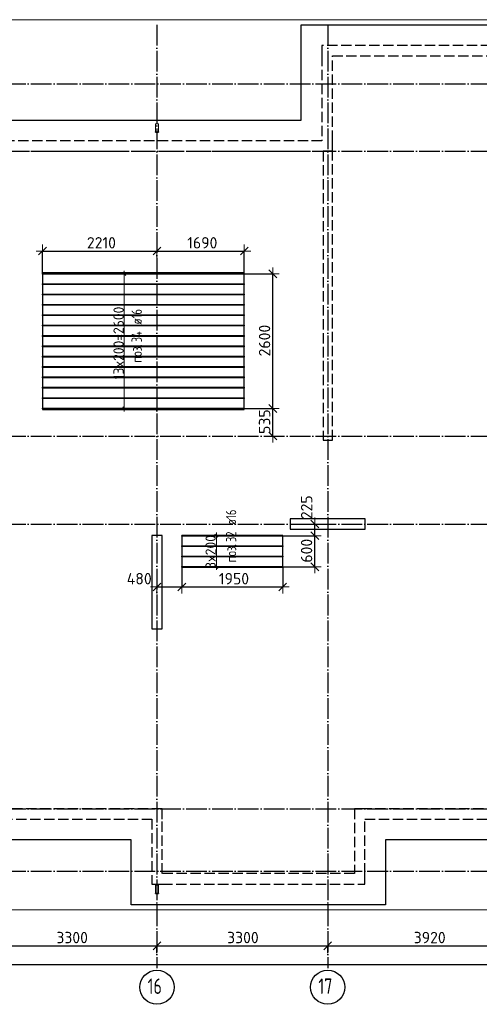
# Model space of a CAD drawing. Header units: millimetres. Extents: x 13527 to 139154, y -122592 to 61893.
# Tile 10 of 130: x 96987 to 105871, y -92573 to -73560. Entities that reach past the tile are written whole.
import ezdxf

# ---------------------------------------------------------------- set-up
doc = ezdxf.new("R2010")
doc.units = ezdxf.units.MM
doc.header["$PDMODE"] = 65
for name, pattern in [('______11', [500, 400, -50, 0, -50]), ('______2', [270, 200, -70]), ('______5', [1100, 800, -100, 100, -100])]:
    doc.linetypes.add(name, pattern=pattern)
for name, color, linetype, lineweight in [('Standard', 7, 'Continuous', 25), ('Колонна (1)', 7, 'Continuous', 35), ('Колонна (2)', 7, 'Continuous', 35), ('Размерная линия_ общее', 7, 'Continuous', 13), ('Стальная конструкция_ общее', 7, 'Continuous', 25), ('Стена_ общее', 7, 'Continuous', 35), ('Фундамент_ общее', 7, 'Continuous', 35)]:
    doc.layers.add(name, color=color, linetype=linetype, lineweight=lineweight)
doc.layers.add('Арм.стержн.Доп. Арм верхн.зоны Х', color=7, linetype='Continuous', lineweight=35, true_color=0x8c8cff)
doc.layers.add('Осевая линия_ общее', color=7, linetype='______5', lineweight=13, true_color=0xa0a0a0)
doc.styles.add('ISOCPEUR', font='isocpeur.ttf')
doc.dimstyles.new('DIMSTYLE_16', dxfattribs={"dimtxt": 220, "dimasz": 250, "dimexe": 0, "dimexo": 0, "dimgap": 110, "dimtad": 2, "dimdec": 0, "dimrnd": 1, "dimzin": 12, "dimdsep": 46, "dimtxsty": 'ISOCPEUR', "dimblk1": 'ALL_ML_STRICH', "dimblk2": 'ALL_ML_STRICH', "dimsah": 1, "dimcen": 0, "dimclrd": 7, "dimclre": 256, "dimclrt": 7, "dimadec": 0, "dimazin": 0, "dimtfac": 1, "dimtdec": 0, "dimtix": 1, "dimtmove": 2, "dimatfit": 3, "dimfxl": 0, "dimtzin": 0, "dimlwd": 0, "dimlwe": -3, "dimarcsym": 0})
doc.dimstyles.new('DIMSTYLE_3', dxfattribs={"dimtxt": 220, "dimasz": 250, "dimexe": 0, "dimexo": 0, "dimgap": 110, "dimtad": 2, "dimdec": 0, "dimrnd": 5, "dimzin": 12, "dimdsep": 46, "dimtxsty": 'ISOCPEUR', "dimblk1": 'ALL_ML_STRICH', "dimblk2": 'ALL_ML_STRICH', "dimsah": 1, "dimcen": 0, "dimclrd": 7, "dimclre": 256, "dimclrt": 7, "dimadec": 0, "dimazin": 0, "dimtfac": 1, "dimtdec": 0, "dimtix": 1, "dimtmove": 2, "dimatfit": 3, "dimfxl": 0, "dimtvp": 1.2, "dimtzin": 0, "dimlwd": 0, "dimlwe": -3, "dimarcsym": 0})
doc.dimstyles.new('DIMSTYLE_5', dxfattribs={"dimtxt": 220, "dimasz": 250, "dimexe": 0, "dimexo": 0, "dimgap": 110, "dimtad": 2, "dimdec": 0, "dimrnd": 5, "dimzin": 12, "dimdsep": 46, "dimtxsty": 'ISOCPEUR', "dimblk1": 'ALL_ML_STRICH', "dimblk2": 'ALL_ML_STRICH', "dimsah": 1, "dimcen": 0, "dimclrd": 7, "dimclre": 256, "dimclrt": 7, "dimadec": 0, "dimazin": 0, "dimtfac": 1, "dimtdec": 0, "dimtix": 1, "dimtmove": 2, "dimatfit": 3, "dimfxl": 0, "dimtzin": 0, "dimlwd": 0, "dimlwe": -3, "dimarcsym": 0})

# ---------------------------------------------------------------- blocks, each defined once
blk = doc.blocks.new('СЛОЖНЫЙ_ОБЪЕКТ_4')
at = {"layer": 'Колонна (1)', "color": 9, "lineweight": -3, "true_color": 0xc7c7c7, "transparency": 33554687}
for p, q in [((99540, -83520), (99540, -85320)), ((99740, -83520), (99540, -83520)), ((99740, -85320), (99740, -83520)), ((99540, -85320), (99740, -85320))]:
    blk.add_line(p, q, dxfattribs=at)
at = {"layer": 'Колонна (2)', "color": 9, "lineweight": -3, "true_color": 0xc7c7c7, "transparency": 33554687}
for p, q in [((102215, -83200), (102215, -83400)), ((103665, -83200), (102215, -83200)), ((103665, -83400), (103665, -83200)), ((102215, -83400), (103665, -83400))]:
    blk.add_line(p, q, dxfattribs=at)
at = {"layer": 'Стена_ общее', "color": 9, "linetype": '______2', "lineweight": -3, "true_color": 0xc7c7c7, "transparency": 33554687}
for p, q in [((102830, -74060), (102830, -74260)), ((110690, -74060), (102830, -74060)), ((102830, -74260), (102830, -75900)), ((103030, -74260), (110690, -74260)), ((103030, -75900), (103030, -74260)), ((102830, -75900), (89850, -75900)), ((103030, -76100), (103030, -75900)), ((96440, -76100), (102850, -76100)), ((102850, -76100), (102850, -81680)), ((103030, -76100), (102850, -76100)), ((103030, -81680), (103030, -76100)), ((102850, -81680), (103030, -81680)), ((99740, -88800), (96440, -88800)), ((99740, -89000), (99740, -88800)), ((103460, -88800), (103460, -90050)), ((103660, -88800), (103460, -88800)), ((106760, -88800), (103660, -88800)), ((93140, -89000), (99540, -89000)), ((99540, -89000), (99540, -90250)), ((99740, -90050), (99740, -89000)), ((103660, -90050), (103660, -89000)), ((103660, -89000), (110060, -89000)), ((103460, -90050), (99740, -90050)), ((103660, -90250), (103660, -90050)), ((99540, -90250), (99740, -90250)), ((99740, -90250), (103660, -90250))]:
    blk.add_line(p, q, dxfattribs=at)
blk = doc.blocks.new('ALL_ML_STRICH')
at = {"color": 0, "linetype": 'ByBlock', "lineweight": -2}
for p, q in [((-1, 0), (0.5, 0)), ((-0.3, -0.3), (0.3, 0.3)), ((0, -0.5), (0, 0.5))]:
    blk.add_line(p, q, dxfattribs=at)
blk = doc.blocks.new('*D335')
at = {"layer": 'DEFPOINTS', "color": 7, "linetype": 'Continuous', "lineweight": 13, "transparency": 33554687}
for p in [(97429, -78028), (99640, -77998), (97429, -78575)]:
    blk.add_point(p, dxfattribs=at)
at = {"layer": 'Размерная линия_ общее', "color": 253, "linetype": 'Continuous', "lineweight": -2, "true_color": 0xa0a0a0, "transparency": 33554687}
for p, q in [((97429, -78475), (97429, -78028)), ((99640, -78028), (99640, -78028))]:
    blk.add_line(p, q, dxfattribs=at)
at = {"layer": 'Размерная линия_ общее', "color": 7, "linetype": 'Continuous', "lineweight": -2, "transparency": 33554687}
blk.add_line((97429, -78028), (99640, -78028), dxfattribs=at)
at = {"layer": 'Размерная линия_ общее', "color": 7, "linetype": 'Continuous', "lineweight": 13, "transparency": 33554687, "xscale": 250, "yscale": 250, "zscale": 250, "rotation": 180}
blk.add_blockref('ALL_ML_STRICH', (97429, -78028), dxfattribs=at)
at = {"layer": 'Размерная линия_ общее', "color": 7, "linetype": 'Continuous', "lineweight": 13, "transparency": 33554687, "xscale": 250, "yscale": 250, "zscale": 250}
blk.add_blockref('ALL_ML_STRICH', (99640, -78028), dxfattribs=at)
at = {"layer": 'Размерная линия_ общее', "color": 7, "linetype": 'Continuous', "lineweight": 13, "transparency": 33554687, "insert": (98567, -77868), "char_height": 220, "width": 880, "attachment_point": 5, "style": 'ISOCPEUR'}
blk.add_mtext('\\A1;{2210}', dxfattribs=at)
blk = doc.blocks.new('*D336')
at = {"layer": 'DEFPOINTS', "color": 7, "linetype": 'Continuous', "lineweight": 13, "transparency": 33554687}
for p in [(99640, -77998), (99640, -78028), (101329, -78573)]:
    blk.add_point(p, dxfattribs=at)
at = {"layer": 'Размерная линия_ общее', "color": 253, "linetype": 'Continuous', "lineweight": -2, "true_color": 0xa0a0a0, "transparency": 33554687}
for p, q in [((99640, -78028), (99640, -78028)), ((101329, -78473), (101329, -78028))]:
    blk.add_line(p, q, dxfattribs=at)
at = {"layer": 'Размерная линия_ общее', "color": 7, "linetype": 'Continuous', "lineweight": -2, "transparency": 33554687}
blk.add_line((99640, -78028), (101329, -78028), dxfattribs=at)
at = {"layer": 'Размерная линия_ общее', "color": 7, "linetype": 'Continuous', "lineweight": 13, "transparency": 33554687, "xscale": 250, "yscale": 250, "zscale": 250, "rotation": 180}
blk.add_blockref('ALL_ML_STRICH', (99640, -78028), dxfattribs=at)
at = {"layer": 'Размерная линия_ общее', "color": 7, "linetype": 'Continuous', "lineweight": 13, "transparency": 33554687, "xscale": 250, "yscale": 250, "zscale": 250}
blk.add_blockref('ALL_ML_STRICH', (101329, -78028), dxfattribs=at)
at = {"layer": 'Размерная линия_ общее', "color": 7, "linetype": 'Continuous', "lineweight": 13, "transparency": 33554687, "insert": (100517, -77868), "char_height": 220, "width": 880, "attachment_point": 5, "style": 'ISOCPEUR'}
blk.add_mtext('\\A1;{1690}', dxfattribs=at)
blk = doc.blocks.new('*D337')
at = {"layer": 'DEFPOINTS', "color": 7, "linetype": 'Continuous', "lineweight": 13, "transparency": 33554687}
for p in [(101175, -81067), (101548, -81600), (101880, -81600)]:
    blk.add_point(p, dxfattribs=at)
at = {"layer": 'Размерная линия_ общее', "color": 253, "linetype": 'Continuous', "lineweight": -2, "true_color": 0xa0a0a0, "transparency": 33554687}
for p, q in [((101275, -81067), (101880, -81067)), ((101880, -81600), (101880, -81600))]:
    blk.add_line(p, q, dxfattribs=at)
at = {"layer": 'Размерная линия_ общее', "color": 7, "linetype": 'Continuous', "lineweight": -2, "transparency": 33554687}
blk.add_line((101880, -81600), (101880, -81067), dxfattribs=at)
at = {"layer": 'Размерная линия_ общее', "color": 7, "linetype": 'Continuous', "lineweight": 13, "transparency": 33554687, "xscale": 250, "yscale": 250, "zscale": 250}
for p, rotation in [((101880, -81067), 90), ((101880, -81600), 270)]:
    blk.add_blockref('ALL_ML_STRICH', p, dxfattribs=dict(at, rotation=rotation))
at = {"layer": 'Размерная линия_ общее', "color": 7, "linetype": 'Continuous', "lineweight": 13, "transparency": 33554687, "insert": (101720, -81322), "char_height": 220, "width": 660, "attachment_point": 5, "rotation": 90, "style": 'ISOCPEUR'}
blk.add_mtext('\\A1;{535}', dxfattribs=at)
blk = doc.blocks.new('*D338')
at = {"layer": 'DEFPOINTS', "color": 7, "linetype": 'Continuous', "lineweight": 13, "transparency": 33554687}
for p in [(101175, -78467), (101175, -81067), (101880, -81067)]:
    blk.add_point(p, dxfattribs=at)
at = {"layer": 'Размерная линия_ общее', "color": 253, "linetype": 'Continuous', "lineweight": -2, "true_color": 0xa0a0a0, "transparency": 33554687}
for p, q in [((101275, -78467), (101880, -78467)), ((101275, -81067), (101880, -81067))]:
    blk.add_line(p, q, dxfattribs=at)
at = {"layer": 'Размерная линия_ общее', "color": 7, "linetype": 'Continuous', "lineweight": -2, "transparency": 33554687}
blk.add_line((101880, -81067), (101880, -78467), dxfattribs=at)
at = {"layer": 'Размерная линия_ общее', "color": 7, "linetype": 'Continuous', "lineweight": 13, "transparency": 33554687, "xscale": 250, "yscale": 250, "zscale": 250}
for p, rotation in [((101880, -78467), 90), ((101880, -81067), 270)]:
    blk.add_blockref('ALL_ML_STRICH', p, dxfattribs=dict(at, rotation=rotation))
at = {"layer": 'Размерная линия_ общее', "color": 7, "linetype": 'Continuous', "lineweight": 13, "transparency": 33554687, "insert": (101720, -79756), "char_height": 220, "width": 880, "attachment_point": 5, "rotation": 90, "style": 'ISOCPEUR'}
blk.add_mtext('\\A1;{2600}', dxfattribs=at)
blk = doc.blocks.new('*D339')
at = {"layer": 'DEFPOINTS', "color": 7, "linetype": 'Continuous', "lineweight": 13, "transparency": 33554687}
for p in [(101963, -83525), (101984, -84125), (102692, -84125)]:
    blk.add_point(p, dxfattribs=at)
at = {"layer": 'Размерная линия_ общее', "color": 253, "linetype": 'Continuous', "lineweight": -2, "true_color": 0xa0a0a0, "transparency": 33554687}
for p, q in [((102063, -83525), (102692, -83525)), ((102084, -84125), (102692, -84125))]:
    blk.add_line(p, q, dxfattribs=at)
at = {"layer": 'Размерная линия_ общее', "color": 7, "linetype": 'Continuous', "lineweight": -2, "transparency": 33554687}
blk.add_line((102692, -84125), (102692, -83525), dxfattribs=at)
at = {"layer": 'Размерная линия_ общее', "color": 7, "linetype": 'Continuous', "lineweight": 13, "transparency": 33554687, "xscale": 250, "yscale": 250, "zscale": 250}
for p, rotation in [((102692, -83525), 90), ((102692, -84125), 270)]:
    blk.add_blockref('ALL_ML_STRICH', p, dxfattribs=dict(at, rotation=rotation))
at = {"layer": 'Размерная линия_ общее', "color": 7, "linetype": 'Continuous', "lineweight": 13, "transparency": 33554687, "insert": (102532, -83814), "char_height": 220, "width": 660, "attachment_point": 5, "rotation": 90, "style": 'ISOCPEUR'}
blk.add_mtext('\\A1;{600}', dxfattribs=at)
blk = doc.blocks.new('*D340')
at = {"layer": 'DEFPOINTS', "color": 7, "linetype": 'Continuous', "lineweight": 13, "transparency": 33554687}
for p in [(102145, -83300), (101963, -83525), (102692, -83525)]:
    blk.add_point(p, dxfattribs=at)
at = {"layer": 'Размерная линия_ общее', "color": 253, "linetype": 'Continuous', "lineweight": -2, "true_color": 0xa0a0a0, "transparency": 33554687}
for p, q in [((102245, -83300), (102692, -83300)), ((102063, -83525), (102692, -83525))]:
    blk.add_line(p, q, dxfattribs=at)
at = {"layer": 'Размерная линия_ общее', "color": 7, "linetype": 'Continuous', "lineweight": -2, "transparency": 33554687}
blk.add_line((102692, -83525), (102692, -83300), dxfattribs=at)
at = {"layer": 'Размерная линия_ общее', "color": 7, "linetype": 'Continuous', "lineweight": 13, "transparency": 33554687, "xscale": 250, "yscale": 250, "zscale": 250}
for p, rotation in [((102692, -83300), 90), ((102692, -83525), 270)]:
    blk.add_blockref('ALL_ML_STRICH', p, dxfattribs=dict(at, rotation=rotation))
at = {"layer": 'Размерная линия_ общее', "color": 7, "linetype": 'Continuous', "lineweight": 13, "transparency": 33554687, "insert": (102533, -82975), "char_height": 220, "width": 660, "attachment_point": 5, "rotation": 90, "style": 'ISOCPEUR'}
blk.add_mtext('\\A1;{225}', dxfattribs=at)
blk = doc.blocks.new('*D341')
at = {"layer": 'DEFPOINTS', "color": 7, "linetype": 'Continuous', "lineweight": 13, "transparency": 33554687}
for p in [(100121, -84017), (99640, -84441), (99640, -84514)]:
    blk.add_point(p, dxfattribs=at)
at = {"layer": 'Размерная линия_ общее', "color": 253, "linetype": 'Continuous', "lineweight": -2, "true_color": 0xa0a0a0, "transparency": 33554687}
for p, q in [((100121, -84117), (100121, -84514)), ((99640, -84514), (99640, -84514))]:
    blk.add_line(p, q, dxfattribs=at)
at = {"layer": 'Размерная линия_ общее', "color": 7, "linetype": 'Continuous', "lineweight": -2, "transparency": 33554687}
blk.add_line((99640, -84514), (100121, -84514), dxfattribs=at)
at = {"layer": 'Размерная линия_ общее', "color": 7, "linetype": 'Continuous', "lineweight": 13, "transparency": 33554687, "xscale": 250, "yscale": 250, "zscale": 250, "rotation": 180}
blk.add_blockref('ALL_ML_STRICH', (99640, -84514), dxfattribs=at)
at = {"layer": 'Размерная линия_ общее', "color": 7, "linetype": 'Continuous', "lineweight": 13, "transparency": 33554687, "xscale": 250, "yscale": 250, "zscale": 250}
blk.add_blockref('ALL_ML_STRICH', (100121, -84514), dxfattribs=at)
at = {"layer": 'Размерная линия_ общее', "color": 7, "linetype": 'Continuous', "lineweight": 13, "transparency": 33554687, "insert": (99298, -84354), "char_height": 220, "width": 660, "attachment_point": 5, "style": 'ISOCPEUR'}
blk.add_mtext('\\A1;{480}', dxfattribs=at)
blk = doc.blocks.new('*D342')
at = {"layer": 'DEFPOINTS', "color": 7, "linetype": 'Continuous', "lineweight": 13, "transparency": 33554687}
for p in [(100121, -84017), (102071, -84023), (100121, -84514)]:
    blk.add_point(p, dxfattribs=at)
at = {"layer": 'Размерная линия_ общее', "color": 253, "linetype": 'Continuous', "lineweight": -2, "true_color": 0xa0a0a0, "transparency": 33554687}
for p, q in [((100121, -84117), (100121, -84514)), ((102071, -84123), (102071, -84514))]:
    blk.add_line(p, q, dxfattribs=at)
at = {"layer": 'Размерная линия_ общее', "color": 7, "linetype": 'Continuous', "lineweight": -2, "transparency": 33554687}
blk.add_line((100121, -84514), (102071, -84514), dxfattribs=at)
at = {"layer": 'Размерная линия_ общее', "color": 7, "linetype": 'Continuous', "lineweight": 13, "transparency": 33554687, "xscale": 250, "yscale": 250, "zscale": 250, "rotation": 180}
blk.add_blockref('ALL_ML_STRICH', (100121, -84514), dxfattribs=at)
at = {"layer": 'Размерная линия_ общее', "color": 7, "linetype": 'Continuous', "lineweight": 13, "transparency": 33554687, "xscale": 250, "yscale": 250, "zscale": 250}
blk.add_blockref('ALL_ML_STRICH', (102071, -84514), dxfattribs=at)
at = {"layer": 'Размерная линия_ общее', "color": 7, "linetype": 'Continuous', "lineweight": 13, "transparency": 33554687, "insert": (101129, -84354), "char_height": 220, "width": 880, "attachment_point": 5, "style": 'ISOCPEUR'}
blk.add_mtext('\\A1;{1950}', dxfattribs=at)
blk = doc.blocks.new('*D621')
at = {"layer": 'DEFPOINTS', "color": 7, "linetype": 'Continuous', "lineweight": 13, "transparency": 33554687}
for p in [(96340, -91444), (96340, -91608), (99640, -91608)]:
    blk.add_point(p, dxfattribs=at)
at = {"layer": 'Размерная линия_ общее', "color": 253, "linetype": 'Continuous', "lineweight": -2, "true_color": 0xa0a0a0, "transparency": 33554687}
for p, q in [((96340, -91588), (96340, -91444)), ((99640, -91588), (99640, -91444))]:
    blk.add_line(p, q, dxfattribs=at)
at = {"layer": 'Размерная линия_ общее', "color": 7, "linetype": 'Continuous', "lineweight": -2, "transparency": 33554687}
blk.add_line((96340, -91444), (99640, -91444), dxfattribs=at)
at = {"layer": 'Размерная линия_ общее', "color": 7, "linetype": 'Continuous', "lineweight": 13, "transparency": 33554687, "xscale": 250, "yscale": 250, "zscale": 250, "rotation": 180}
blk.add_blockref('ALL_ML_STRICH', (96340, -91444), dxfattribs=at)
at = {"layer": 'Размерная линия_ общее', "color": 7, "linetype": 'Continuous', "lineweight": 13, "transparency": 33554687, "xscale": 250, "yscale": 250, "zscale": 250}
blk.add_blockref('ALL_ML_STRICH', (99640, -91444), dxfattribs=at)
at = {"layer": 'Размерная линия_ общее', "color": 7, "linetype": 'Continuous', "lineweight": 13, "transparency": 33554687, "insert": (98001, -91284), "char_height": 220, "width": 880, "attachment_point": 5, "style": 'ISOCPEUR'}
blk.add_mtext('\\A1;{3300}', dxfattribs=at)
blk = doc.blocks.new('*D622')
at = {"layer": 'DEFPOINTS', "color": 7, "linetype": 'Continuous', "lineweight": 13, "transparency": 33554687}
for p in [(99640, -91444), (99640, -91608), (102940, -91608)]:
    blk.add_point(p, dxfattribs=at)
at = {"layer": 'Размерная линия_ общее', "color": 253, "linetype": 'Continuous', "lineweight": -2, "true_color": 0xa0a0a0, "transparency": 33554687}
for p, q in [((99640, -91588), (99640, -91444)), ((102940, -91588), (102940, -91444))]:
    blk.add_line(p, q, dxfattribs=at)
at = {"layer": 'Размерная линия_ общее', "color": 7, "linetype": 'Continuous', "lineweight": -2, "transparency": 33554687}
blk.add_line((99640, -91444), (102940, -91444), dxfattribs=at)
at = {"layer": 'Размерная линия_ общее', "color": 7, "linetype": 'Continuous', "lineweight": 13, "transparency": 33554687, "xscale": 250, "yscale": 250, "zscale": 250, "rotation": 180}
blk.add_blockref('ALL_ML_STRICH', (99640, -91444), dxfattribs=at)
at = {"layer": 'Размерная линия_ общее', "color": 7, "linetype": 'Continuous', "lineweight": 13, "transparency": 33554687, "xscale": 250, "yscale": 250, "zscale": 250}
blk.add_blockref('ALL_ML_STRICH', (102940, -91444), dxfattribs=at)
at = {"layer": 'Размерная линия_ общее', "color": 7, "linetype": 'Continuous', "lineweight": 13, "transparency": 33554687, "insert": (101301, -91284), "char_height": 220, "width": 880, "attachment_point": 5, "style": 'ISOCPEUR'}
blk.add_mtext('\\A1;{3300}', dxfattribs=at)
blk = doc.blocks.new('*D623')
at = {"layer": 'DEFPOINTS', "color": 7, "linetype": 'Continuous', "lineweight": 13, "transparency": 33554687}
for p in [(102940, -91444), (102940, -91608), (106860, -91608)]:
    blk.add_point(p, dxfattribs=at)
at = {"layer": 'Размерная линия_ общее', "color": 253, "linetype": 'Continuous', "lineweight": -2, "true_color": 0xa0a0a0, "transparency": 33554687}
for p, q in [((102940, -91588), (102940, -91444)), ((106860, -91588), (106860, -91444))]:
    blk.add_line(p, q, dxfattribs=at)
at = {"layer": 'Размерная линия_ общее', "color": 7, "linetype": 'Continuous', "lineweight": -2, "transparency": 33554687}
blk.add_line((102940, -91444), (106860, -91444), dxfattribs=at)
at = {"layer": 'Размерная линия_ общее', "color": 7, "linetype": 'Continuous', "lineweight": 13, "transparency": 33554687, "xscale": 250, "yscale": 250, "zscale": 250, "rotation": 180}
blk.add_blockref('ALL_ML_STRICH', (102940, -91444), dxfattribs=at)
at = {"layer": 'Размерная линия_ общее', "color": 7, "linetype": 'Continuous', "lineweight": 13, "transparency": 33554687, "xscale": 250, "yscale": 250, "zscale": 250}
blk.add_blockref('ALL_ML_STRICH', (106860, -91444), dxfattribs=at)
at = {"layer": 'Размерная линия_ общее', "color": 7, "linetype": 'Continuous', "lineweight": 13, "transparency": 33554687, "insert": (104911, -91284), "char_height": 220, "width": 880, "attachment_point": 5, "style": 'ISOCPEUR'}
blk.add_mtext('\\A1;{3920}', dxfattribs=at)
blk = doc.blocks.new('*D627')
at = {"layer": 'DEFPOINTS', "color": 7, "linetype": 'Continuous', "lineweight": 13, "transparency": 33554687}
for p in [(75300, -91704), (75300, -91804), (117380, -91729)]:
    blk.add_point(p, dxfattribs=at)
at = {"layer": 'Размерная линия_ общее', "color": 253, "linetype": 'Continuous', "lineweight": -2, "true_color": 0xa0a0a0, "transparency": 33554687}
for p, q in [((75300, -91804), (75300, -91804)), ((117380, -91829), (117380, -91804))]:
    blk.add_line(p, q, dxfattribs=at)
at = {"layer": 'Размерная линия_ общее', "color": 7, "linetype": 'Continuous', "lineweight": -2, "transparency": 33554687}
blk.add_line((75300, -91804), (117380, -91804), dxfattribs=at)
at = {"layer": 'Размерная линия_ общее', "color": 7, "linetype": 'Continuous', "lineweight": 13, "transparency": 33554687, "xscale": 250, "yscale": 250, "zscale": 250, "rotation": 180}
blk.add_blockref('ALL_ML_STRICH', (75300, -91804), dxfattribs=at)
at = {"layer": 'Размерная линия_ общее', "color": 7, "linetype": 'Continuous', "lineweight": 13, "transparency": 33554687, "xscale": 250, "yscale": 250, "zscale": 250}
blk.add_blockref('ALL_ML_STRICH', (117380, -91804), dxfattribs=at)
at = {"layer": 'Размерная линия_ общее', "color": 7, "linetype": 'Continuous', "lineweight": 13, "transparency": 33554687, "insert": (96340, -91644), "char_height": 220, "width": 1100, "attachment_point": 5, "style": 'ISOCPEUR'}
blk.add_mtext('\\A1;{42080}', dxfattribs=at)

msp = doc.modelspace()

# ---------------------------------------------------------------- linework, layer by layer
at = {"layer": 'Standard', "color": 7, "linetype": 'Continuous', "lineweight": 13, "transparency": 33554687}
msp.add_lwpolyline([(75100, -90750), (117980, -90750), (117980, -73560), (75100, -73560), (75100, -90750)], dxfattribs=at)
at = {"layer": 'Арм.стержн.Доп. Арм верхн.зоны Х', "color": 253, "linetype": 'Continuous', "lineweight": -3, "true_color": 0xa0a0a0, "transparency": 33554687}
for p, q in [((99009.1, -78466.7), (98909.1, -78466.7)), ((99009.1, -78466.7), (99109.1, -78466.7)), ((99009.1, -81066.7), (98909.1, -81066.7)), ((99009.1, -81066.7), (99109.1, -81066.7)), ((100788.1, -83525.1), (100688.1, -83525.1)), ((100788.1, -83525.1), (100888.1, -83525.1)), ((100788.1, -84125.1), (100688.1, -84125.1)), ((100788.1, -84125.1), (100888.1, -84125.1))]:
    msp.add_line(p, q, dxfattribs=at)
at = {"layer": 'Арм.стержн.Доп. Арм верхн.зоны Х', "color": 7, "linetype": 'Continuous', "lineweight": 25, "transparency": 33554687}
for p, q in [((99039.1, -78496.7), (98979.1, -78436.7)), ((99039.1, -81096.7), (98979.1, -81036.7)), ((100818.1, -83555.1), (100758.1, -83495.1)), ((100818.1, -84155.1), (100758.1, -84095.1))]:
    msp.add_line(p, q, dxfattribs=at)
at = {"layer": 'Арм.стержн.Доп. Арм верхн.зоны Х', "color": 7, "linetype": 'Continuous', "lineweight": 13, "transparency": 33554687}
for p, q in [((99009.1, -78466.7), (99009.1, -78406.7)), ((99009.1, -81066.7), (99009.1, -81126.7)), ((100788.1, -83525.1), (100788.1, -83465.1)), ((100788.1, -84125.1), (100788.1, -83525.1)), ((100788.1, -84125.1), (100788.1, -84185.1))]:
    msp.add_line(p, q, dxfattribs=at)
at = {"layer": 'Арм.стержн.Доп. Арм верхн.зоны Х', "color": 52, "linetype": 'Continuous', "lineweight": 25, "transparency": 33554687}
for points in [[(97429, -81084.7), (101329, -81084.7), (101329, -78448.7), (97429, -78448.7), (97429, -81084.7)], [(102071.1, -83517.1), (100121.1, -83517.1), (100121.1, -84133.1), (102071.1, -84133.1), (102071.1, -83517.1)]]:
    msp.add_lwpolyline(points, dxfattribs=at)
at = {"layer": 'Арм.стержн.Доп. Арм верхн.зоны Х', "color": 7, "linetype": 'Continuous', "lineweight": 25, "transparency": 33554687}
for points in [[(97429, -78458.7), (101329, -78458.7), (101329, -78474.7), (97429, -78474.7), (97429, -78458.7)], [(97429, -78658.7), (101329, -78658.7), (101329, -78674.7), (97429, -78674.7), (97429, -78658.7)], [(97429, -78858.7), (101329, -78858.7), (101329, -78874.7), (97429, -78874.7), (97429, -78858.7)], [(97429, -79058.7), (101329, -79058.7), (101329, -79074.7), (97429, -79074.7), (97429, -79058.7)], [(97429, -79258.7), (101329, -79258.7), (101329, -79274.7), (97429, -79274.7), (97429, -79258.7)], [(97429, -79458.7), (101329, -79458.7), (101329, -79474.7), (97429, -79474.7), (97429, -79458.7)], [(97429, -79658.7), (101329, -79658.7), (101329, -79674.7), (97429, -79674.7), (97429, -79658.7)], [(97429, -79858.7), (101329, -79858.7), (101329, -79874.7), (97429, -79874.7), (97429, -79858.7)], [(97429, -80058.7), (101329, -80058.7), (101329, -80074.7), (97429, -80074.7), (97429, -80058.7)], [(97429, -80258.7), (101329, -80258.7), (101329, -80274.7), (97429, -80274.7), (97429, -80258.7)], [(97429, -80458.7), (101329, -80458.7), (101329, -80474.7), (97429, -80474.7), (97429, -80458.7)], [(97429, -80658.7), (101329, -80658.7), (101329, -80674.7), (97429, -80674.7), (97429, -80658.7)], [(97429, -80858.7), (101329, -80858.7), (101329, -80874.7), (97429, -80874.7), (97429, -80858.7)], [(97429, -81058.7), (101329, -81058.7), (101329, -81074.7), (97429, -81074.7), (97429, -81058.7)], [(102071.1, -83533.1), (100121.1, -83533.1), (100121.1, -83517.1), (102071.1, -83517.1), (102071.1, -83533.1)], [(102071.1, -83733.1), (100121.1, -83733.1), (100121.1, -83717.1), (102071.1, -83717.1), (102071.1, -83733.1)], [(102071.1, -83933.1), (100121.1, -83933.1), (100121.1, -83917.1), (102071.1, -83917.1), (102071.1, -83933.1)], [(102071.1, -84133.1), (100121.1, -84133.1), (100121.1, -84117.1), (102071.1, -84117.1), (102071.1, -84133.1)]]:
    msp.add_lwpolyline(points, dxfattribs=at)
at = {"layer": 'Арм.стержн.Доп. Арм верхн.зоны Х', "color": 7, "linetype": 'Continuous', "lineweight": 13, "transparency": 33554687}
msp.add_lwpolyline([(99009.1, -81066.7), (99009.1, -80606.7), (99009.1, -80606.7), (99009.1, -80606.7), (99009.1, -80606.7), (99009.1, -78926.7), (99009.1, -78926.7), (99009.1, -78466.7)], dxfattribs=at)
at = {"layer": 'Осевая линия_ общее', "color": 253, "linetype": '______11', "lineweight": -3, "true_color": 0xa0a0a0, "transparency": 33554687}
for p, q in [((99640, -73660), (99640, -91877.9)), ((102940, -73660), (102940, -91877.9)), ((75200, -74800), (119325.4, -74800)), ((75200, -76100), (119325.4, -76100)), ((75200, -81600), (119325.4, -81600)), ((75200, -83300), (119325.4, -83300)), ((75200, -88800), (119325.4, -88800)), ((75200, -90000), (119325.4, -90000))]:
    msp.add_line(p, q, dxfattribs=at)
at = {"layer": 'Осевая линия_ общее', "color": 7, "linetype": 'Continuous', "lineweight": -3, "transparency": 33554687}
for centre in [(99640.4, -92242.4), (102940.4, -92242.4)]:
    msp.add_circle(centre, 330.4, dxfattribs=at)
at = {"layer": 'Стальная конструкция_ общее', "color": 253, "linetype": '______2', "lineweight": 18, "true_color": 0xababab, "transparency": 33554687}
for p, q in [((99610, -75726.9), (99610, -75570)), ((99610, -75570), (99670, -75570)), ((99610, -75726.9), (99610, -75570)), ((99610, -75570), (99670, -75570)), ((99670, -75570), (99670, -75726.9)), ((99670, -75570), (99670, -75726.9)), ((99610, -90426.9), (99610, -90270)), ((99610, -90270), (99670, -90270)), ((99610, -90426.9), (99610, -90270)), ((99610, -90270), (99670, -90270)), ((99670, -90270), (99670, -90426.9)), ((99670, -90270), (99670, -90426.9))]:
    msp.add_line(p, q, dxfattribs=at)
at = {"layer": 'Стальная конструкция_ общее', "color": 7, "linetype": 'Continuous', "lineweight": 25, "transparency": 33554687}
for p, q in [((99610, -75730), (99610, -75726.9)), ((99610, -75726.9), (99670, -75726.9)), ((99610, -75730), (99610, -75726.9)), ((99610, -75726.9), (99670, -75726.9)), ((99610, -75730), (99670, -75730)), ((99610, -75730), (99670, -75730)), ((99670, -75726.9), (99670, -75730)), ((99670, -75726.9), (99670, -75730)), ((99610, -90430), (99610, -90426.9)), ((99610, -90426.9), (99670, -90426.9)), ((99610, -90430), (99610, -90426.9)), ((99610, -90426.9), (99670, -90426.9)), ((99610, -90430), (99670, -90430)), ((99610, -90430), (99670, -90430)), ((99670, -90426.9), (99670, -90430)), ((99670, -90426.9), (99670, -90430))]:
    msp.add_line(p, q, dxfattribs=at)
at = {"layer": 'Фундамент_ общее', "color": 7, "lineweight": 25, "transparency": 33554687}
for p, q in [((102430, -75500), (102430, -73660)), ((102430, -73660), (111290, -73660)), ((90250, -75500), (102430, -75500)), ((99140, -89400), (93540, -89400)), ((99140, -90650), (99140, -89400)), ((104060, -89400), (104060, -90650)), ((109660, -89400), (104060, -89400)), ((104060, -90650), (99140, -90650))]:
    msp.add_line(p, q, dxfattribs=at)
at = {"layer": 'Фундамент_ общее', "color": 7, "linetype": 'Continuous', "lineweight": 25, "transparency": 33554687}
for p, q in [((102430, -75500), (102430, -73660)), ((102430, -73660), (111290, -73660)), ((90250, -75500), (102430, -75500)), ((99140, -89400), (93540, -89400)), ((99140, -90650), (99140, -89400)), ((104060, -89400), (104060, -90650)), ((109660, -89400), (104060, -89400)), ((104060, -90650), (99140, -90650))]:
    msp.add_line(p, q, dxfattribs=at)

# ---------------------------------------------------------------- block references
at = {"layer": 'Стена_ общее', "color": 9, "linetype": '______2', "lineweight": -3, "true_color": 0xc7c7c7, "transparency": 33554687}
msp.add_blockref('СЛОЖНЫЙ_ОБЪЕКТ_4', (0, 0), dxfattribs=at)

# ---------------------------------------------------------------- texts
at = {"layer": 'Арм.стержн.Доп. Арм верхн.зоны Х', "color": 7, "linetype": 'Continuous', "lineweight": 13, "transparency": 33554687, "char_height": 200, "attachment_point": 7, "rotation": 90, "style": 'ISOCPEUR'}
for s, insert, width in [('\\W0.95;13x200=2600', (98999.1, -80506.7), 1593.753), ('\\W0.95;3x200', (100778.1, -84165.1), 793.963)]:
    msp.add_mtext(s, dxfattribs=dict(at, insert=insert, width=width))
at = {"layer": 'Арм.стержн.Доп. Арм верхн.зоны Х', "color": 7, "linetype": 'Continuous', "lineweight": 25, "transparency": 33554687, "char_height": 200, "attachment_point": 7, "rotation": 90, "style": 'ISOCPEUR'}
for s, insert, width in [('\\W0.74; ø16 ', (99349.1, -79540.2), 624.254), ('\\W0.73;34', (99349.1, -79790.2), 323.329), ('\\W0.77;поз.', (99349.1, -80181.8), 468.039), ('\\W0.74; ø16 ', (101172.7, -83413.8), 624.254), ('\\W0.73;32', (101172.7, -83647.1), 306.007), ('\\W0.77;поз.', (101172.7, -84038.8), 468.039)]:
    msp.add_mtext(s, dxfattribs=dict(at, insert=insert, width=width))
at = {"layer": 'Осевая линия_ общее', "color": 7, "linetype": 'Continuous', "lineweight": -3, "transparency": 33554687, "char_height": 300, "width": 472.281, "attachment_point": 7, "style": 'ISOCPEUR'}
for s, insert in [('\\W0.75;16', (99460.4, -92372.9)), ('\\W0.75;17', (102760.4, -92372.9))]:
    msp.add_mtext(s, dxfattribs=dict(at, insert=insert))

# ---------------------------------------------------------------- dimensions: what is measured, and where the dimension line sits
at = {"layer": 'Размерная линия_ общее', "color": 7, "linetype": 'Continuous', "lineweight": 13, "transparency": 33554687}
for base, p1, p2, dimstyle, picture, middle in [((99640, -78027.8), (97429, -78475.2), (99640, -78027.8), 'DIMSTYLE_5', '*D335', (98567.5, -77867.8)), ((101329, -78027.8), (99640, -78027.8), (101329, -78473.2), 'DIMSTYLE_5', '*D336', (100517.5, -77867.8)), ((100121.1, -84513.9), (99640, -84513.9), (100121.1, -84117.5), 'DIMSTYLE_3', '*D341', (99297.8, -84354.1)), ((102071.1, -84513.9), (100121.1, -84117.5), (102071.1, -84122.6), 'DIMSTYLE_5', '*D342', (101129.1, -84353.9)), ((99640, -91444.3), (96340, -91587.9), (99640, -91587.9), 'DIMSTYLE_5', '*D621', (98001, -91284.3)), ((102940, -91444.3), (99640, -91587.9), (102940, -91587.9), 'DIMSTYLE_5', '*D622', (101301, -91284.3)), ((106860, -91444.3), (102940, -91587.9), (106860, -91587.9), 'DIMSTYLE_5', '*D623', (104911, -91284.3)), ((117380, -91804.3), (75300, -91803.8), (117380, -91828.7), 'DIMSTYLE_16', '*D627', (96340, -91644.3))]:
    dim = msp.add_linear_dim(base=base, p1=p1, p2=p2, dimstyle=dimstyle, override={"dimpost": '<>', "dimclrd": 7, "dimclre": 253, "dimclrt": 7, "dimlwd": 0, "dimlwe": 65533}, dxfattribs=at)
    dim.commit()
    dim.dimension.update_dxf_attribs({"geometry": picture, "text_midpoint": middle, "dimtype": 160})
for base, p1, p2, dimstyle, picture, middle in [((101879.6, -78466.7), (101275.4, -81066.7), (101275.4, -78466.7), 'DIMSTYLE_5', '*D338', (101719.6, -79755.7)), ((101879.6, -81066.7), (101879.6, -81600), (101275.4, -81066.7), 'DIMSTYLE_3', '*D337', (101719.6, -81322.4)), ((102692.1, -83300), (102062.9, -83525.1), (102244.9, -83300), 'DIMSTYLE_3', '*D340', (102532.6, -82975.3)), ((102692.1, -83525.1), (102083.6, -84125.1), (102062.9, -83525.1), 'DIMSTYLE_3', '*D339', (102532.1, -83814.1))]:
    dim = msp.add_linear_dim(base=base, p1=p1, p2=p2, angle=90, dimstyle=dimstyle, override={"dimpost": '<>', "dimclrd": 7, "dimclre": 253, "dimclrt": 7, "dimlwd": 0, "dimlwe": 65533}, dxfattribs=at)
    dim.commit()
    dim.dimension.update_dxf_attribs({"geometry": picture, "text_midpoint": middle, "dimtype": 160})

doc.saveas('drawing.dxf')
